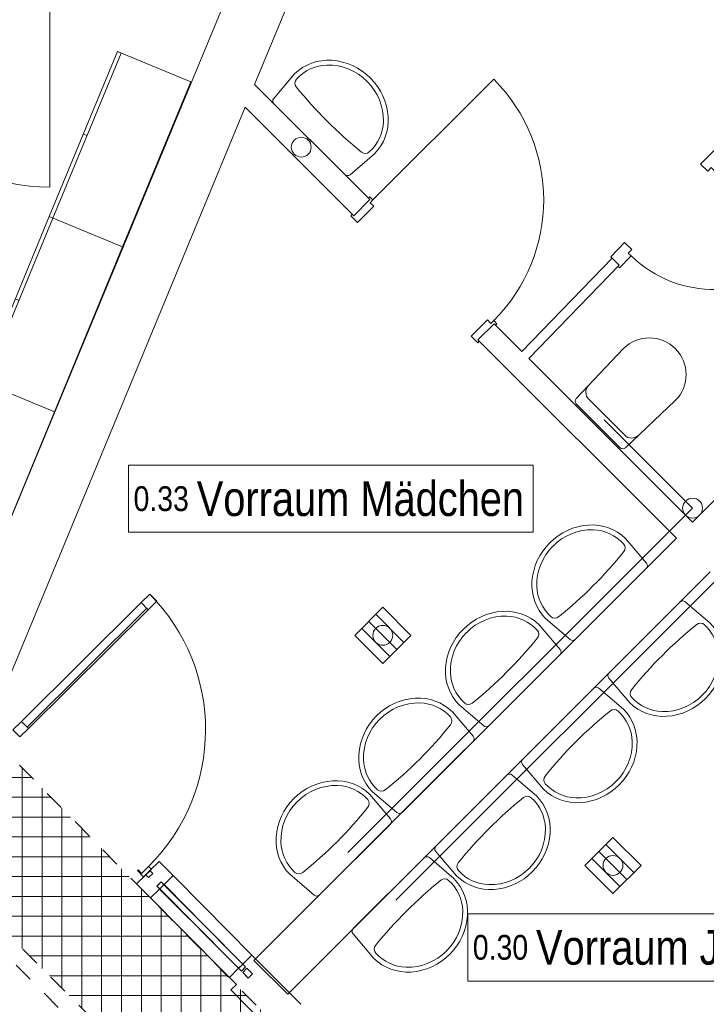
# Model space of a CAD drawing. Header units: metres. Extents: x -79 to 740, y -195 to 69.
# Tile 154 of 200: x 32.1 to 35.56, y 34.97 to 39.94. Entities that reach past the tile are written whole.
import ezdxf

# ---------------------------------------------------------------- set-up
doc = ezdxf.new("R2010")
doc.units = ezdxf.units.M
doc.header["$MEASUREMENT"] = 0
doc.linetypes.add('Strichlinie_ eng', pattern=[0.115, 0.075, -0.04])
doc.linetypes.add('Wipeout_Contour', pattern=[1, 0, -1])
for name, color, linetype in [('00 Linien_Kreise_Splines', 7, 'Continuous'), ('00 Schraffuren', 7, 'Continuous'), ('10 Fassade', 7, 'Continuous'), ('10 Wand außen', 7, 'Continuous'), ('10 Wand innen', 7, 'Continuous'), ('30 Dach', 7, 'Continuous'), ('50 Möblierung', 7, 'Continuous'), ('50 Sanitäreinrichtung', 7, 'Continuous'), ('70 Entwässerung_Schmutzwasser', 7, 'Continuous'), ('80 Raum 50stel', 7, 'Continuous'), ('Neubau_10 Wand innen GK', 7, 'Continuous'), ('Neubau_50 Möblierung', 7, 'Continuous')]:
    doc.layers.add(name, color=color, linetype=linetype)
doc.styles.add('ERSTELLTER_STIL_2', font='ARIALN.TTF')

# ---------------------------------------------------------------- blocks, each defined once
blk = doc.blocks.new('Blockrahmentür 1-Fl 27_11')
at = {"layer": '10 Wand außen', "color": 7, "linetype": 'Continuous', "lineweight": 13}
for p, q in [((0.43, -0.01), (0.43, 0.85)), ((-0.43, -0.01), (-0.4525, -0.01)), ((-0.4525, -0.01), (-0.4525, -0.02)), ((-0.4525, -0.02), (-0.4425, -0.02)), ((-0.4425, -0.02), (-0.4425, -0.135)), ((-0.43, -0.03), (-0.43, -0.01)), ((-0.405, -0.03), (-0.43, -0.03)), ((-0.405, -0.145), (-0.405, -0.03)), ((0.405, -0.145), (0.405, -0.03)), ((0.405, -0.03), (0.43, -0.03)), ((0.43, -0.03), (0.43, -0.01)), ((0.43, -0.01), (0.4525, -0.01)), ((0.4525, -0.02), (0.4425, -0.02)), ((0.4425, -0.02), (0.4425, -0.135)), ((0.4525, -0.01), (0.4525, -0.02)), ((-0.4425, -0.135), (-0.4525, -0.135)), ((-0.4525, -0.135), (-0.4525, -0.145)), ((-0.4525, -0.145), (-0.405, -0.145)), ((0.4525, -0.145), (0.405, -0.145)), ((0.4425, -0.135), (0.4525, -0.135)), ((0.4525, -0.135), (0.4525, -0.145))]:
    blk.add_line(p, q, dxfattribs=at)
at = {"layer": '10 Wand außen', "color": 7, "linetype": 'Continuous', "lineweight": 9}
for p, q in [((-0.4425, -0.135), (-0.4425, -0.02)), ((-0.4425, -0.135), (-0.4425, -0.02)), ((0.4425, -0.135), (0.4425, -0.02)), ((0.4425, -0.135), (0.4425, -0.02))]:
    blk.add_line(p, q, dxfattribs=at)
blk.add_arc((0.43, -0.01), 0.86, 90, 180, dxfattribs=at)
blk = doc.blocks.new('Blockrahmentür 1-Fl 27_24')
at = {"layer": '10 Wand innen', "color": 7, "linetype": 'Continuous', "lineweight": 13}
for p, q in [((0.3, 0.01), (0.3, 0.61)), ((-0.3, 0.01), (-0.385, 0.01)), ((-0.385, 0.01), (-0.385, 0)), ((-0.385, 0), (-0.375, 0)), ((-0.375, 0), (-0.375, -0.06)), ((-0.3, -0.01), (-0.3, 0.01)), ((0.3, -0.01), (0.3, 0.01)), ((0.3, 0.01), (0.385, 0.01)), ((0.385, 0), (0.375, 0)), ((0.375, 0), (0.375, -0.06)), ((0.385, 0.01), (0.385, 0)), ((-0.275, -0.01), (-0.3, -0.01)), ((-0.275, -0.06), (-0.275, -0.01)), ((0.275, -0.06), (0.275, -0.01)), ((0.275, -0.01), (0.3, -0.01)), ((-0.375, -0.06), (-0.275, -0.06)), ((0.375, -0.06), (0.275, -0.06))]:
    blk.add_line(p, q, dxfattribs=at)
at = {"layer": '10 Wand innen', "color": 7, "linetype": 'Continuous', "lineweight": 9}
for p, q in [((-0.375, 0), (-0.375, -0.05)), ((-0.375, 0), (-0.375, -0.05)), ((0.375, 0), (0.375, -0.05)), ((0.375, 0), (0.375, -0.05))]:
    blk.add_line(p, q, dxfattribs=at)
blk.add_arc((0.3, 0.01), 0.6, 90, 180, dxfattribs=at)
blk = doc.blocks.new('Blockrahmentür 1-Fl 27_25')
at = {"layer": 'Neubau_10 Wand innen GK', "color": 7, "linetype": 'Continuous', "lineweight": 13}
for p, q in [((0.4925, 0.01), (0.4925, 0.995)), ((-0.4925, 0.01), (-0.515, 0.01)), ((-0.515, 0.01), (-0.515, 0)), ((-0.505, 0), (-0.505, -0.0125)), ((-0.505, 0), (-0.505, -0.0125)), ((-0.4925, -0.01), (-0.4925, 0.01)), ((0.4925, -0.01), (0.4925, 0.01)), ((0.4925, 0.01), (0.515, 0.01)), ((0.505, 0), (0.505, -0.0125)), ((0.505, 0), (0.505, -0.0125)), ((0.515, 0.01), (0.515, 0)), ((-0.515, 0), (-0.505, 0)), ((-0.505, 0), (-0.505, -0.125)), ((-0.505, -0.0125), (-0.505, -0.025)), ((-0.505, -0.0125), (-0.505, -0.025)), ((-0.505, -0.025), (-0.505, -0.1)), ((-0.505, -0.025), (-0.505, -0.1)), ((-0.4675, -0.01), (-0.4925, -0.01)), ((-0.4675, -0.135), (-0.4675, -0.01)), ((0.4675, -0.135), (0.4675, -0.01)), ((0.4675, -0.01), (0.4925, -0.01)), ((0.515, 0), (0.505, 0)), ((0.505, 0), (0.505, -0.125)), ((0.505, -0.0125), (0.505, -0.025)), ((0.505, -0.0125), (0.505, -0.025)), ((0.505, -0.025), (0.505, -0.1)), ((0.505, -0.025), (0.505, -0.1)), ((-0.505, -0.125), (-0.515, -0.125)), ((-0.515, -0.125), (-0.515, -0.135)), ((-0.515, -0.135), (-0.4675, -0.135)), ((-0.505, -0.1), (-0.505, -0.1125)), ((-0.505, -0.1), (-0.505, -0.1125)), ((-0.505, -0.1125), (-0.505, -0.125)), ((-0.505, -0.1125), (-0.505, -0.125)), ((0.515, -0.135), (0.4675, -0.135)), ((0.505, -0.1), (0.505, -0.1125)), ((0.505, -0.1), (0.505, -0.1125)), ((0.505, -0.1125), (0.505, -0.125)), ((0.505, -0.1125), (0.505, -0.125)), ((0.505, -0.125), (0.515, -0.125)), ((0.515, -0.125), (0.515, -0.135))]:
    blk.add_line(p, q, dxfattribs=at)
at = {"layer": 'Neubau_10 Wand innen GK', "color": 7, "linetype": 'Continuous', "lineweight": 9}
blk.add_arc((0.4925, 0.01), 0.985, 90, 180, dxfattribs=at)
blk = doc.blocks.new('Wand WC 27')
at = {"layer": '50 Sanitäreinrichtung', "color": 7, "linetype": 'Continuous', "lineweight": 9}
blk.add_line((-0.1281, -0.0612), (0.1281, -0.0612), dxfattribs=at)
at = {"layer": '50 Sanitäreinrichtung', "color": 7, "linetype": 'Continuous', "lineweight": 9, "flags": 128}
blk.add_lwpolyline([(0.185, -0.365), (0.1757, -0.0196, 0.406228), (0.1559, 0), (-0.1559, 0, 0.406228), (-0.1757, -0.0196), (-0.185, -0.365, 1)], format="xyb", close=True, dxfattribs=at)
at = {"layer": '50 Sanitäreinrichtung', "color": 7, "linetype": 'Continuous', "lineweight": 9}
for centre, start, end in [((-0.1281, -0.1112), 89.9987, 178.4527), ((0.1281, -0.1112), 1.5473, 90.0013)]:
    blk.add_arc(centre, 0.05, start, end, dxfattribs=at)
blk = doc.blocks.new('Waschbecken 03 27')
at = {"layer": '50 Sanitäreinrichtung', "color": 7, "linetype": 'Continuous', "lineweight": 9, "flags": 128}
blk.add_lwpolyline([(0, -0.255, 0.184528), (0.2015, -0.1803, 0.213377), (0.285, 0), (0.2722, 0.1616, 0.391259), (0.2523, 0.18), (-0.2523, 0.18, 0.391259), (-0.2722, 0.1616), (-0.285, 0, 0.213377), (-0.2015, -0.1803, 0.184528)], format="xyb", close=True, dxfattribs=at)
at = {"layer": '50 Sanitäreinrichtung', "color": 7, "linetype": 'Continuous', "lineweight": 9}
for centre, radius, start, end in [((0, -2.1161), 2.1688, 83.8427, 96.1573), ((-0.0445, 0.0008), 0.2151, 177.0495, 223.1994), ((-0.2294, 0.0103), 0.03, 96.1573, 177.0495), ((0.0445, 0.0008), 0.2152, 316.7476, 2.949), ((0.2294, 0.0103), 0.03, 2.949, 83.8427), ((-0.0039, 0.0399), 0.2715, 223.358, 270.7202), ((0.0039, 0.04), 0.2716, 269.1909, 316.5918)]:
    blk.add_arc(centre, radius, start, end, dxfattribs=at)
blk = doc.blocks.new('Garderobe 01 27[22]_1', base_point=(32.5912, 39.7778))
at = {"layer": 'Neubau_50 Möblierung', "color": 8, "linetype": 'Continuous', "lineweight": 18}
for p, q in [((32.6096, 39.7702), (32.2656, 38.9386)), ((32.5912, 39.7778), (32.6096, 39.7702)), ((32.4191, 39.362), (32.4376, 39.3544))]:
    blk.add_line(p, q, dxfattribs=at)
at = {"layer": 'Neubau_50 Möblierung', "color": 8, "linetype": 'Continuous', "lineweight": 18, "flags": 128}
blk.add_lwpolyline([(32.5912, 39.7778), (32.2471, 38.9462), (32.6167, 38.7933), (32.9608, 39.6249)], close=True, dxfattribs=at)
blk = doc.blocks.new('Garderobe 01 27[25]_1', base_point=(31.903, 38.1146))
at = {"layer": 'Neubau_50 Möblierung', "color": 8, "linetype": 'Continuous', "lineweight": 18}
for p, q in [((31.9215, 38.1069), (31.5775, 37.2753)), ((31.903, 38.1146), (31.9215, 38.1069)), ((31.731, 37.6987), (31.7495, 37.6911))]:
    blk.add_line(p, q, dxfattribs=at)
at = {"layer": 'Neubau_50 Möblierung', "color": 8, "linetype": 'Continuous', "lineweight": 18, "flags": 128}
blk.add_lwpolyline([(31.903, 38.1146), (31.559, 37.2829), (31.9286, 37.13), (32.2727, 37.9616)], close=True, dxfattribs=at)
blk = doc.blocks.new('Garderobe 01 27[26]_1', base_point=(32.2471, 38.9462))
at = {"layer": 'Neubau_50 Möblierung', "color": 8, "linetype": 'Continuous', "lineweight": 18}
for p, q in [((32.2656, 38.9386), (31.9215, 38.1069)), ((32.2471, 38.9462), (32.2656, 38.9386)), ((32.0751, 38.5304), (32.0936, 38.5227))]:
    blk.add_line(p, q, dxfattribs=at)
at = {"layer": 'Neubau_50 Möblierung', "color": 8, "linetype": 'Continuous', "lineweight": 18, "flags": 128}
blk.add_lwpolyline([(32.2471, 38.9462), (31.903, 38.1146), (32.2727, 37.9616), (32.6167, 38.7933)], close=True, dxfattribs=at)
blk = doc.blocks.new('Bodenablauf 27[46]_1', base_point=(33.9273, 36.8346))
at = {"layer": '50 Möblierung', "color": 8, "linetype": 'Continuous', "lineweight": 18}
for p, q in [((33.7859, 36.8346), (33.9273, 36.976)), ((34.0334, 36.7992), (33.8919, 36.9407)), ((33.9273, 36.976), (34.0687, 36.8346)), ((33.8566, 36.9053), (33.998, 36.7639)), ((33.9273, 36.6932), (33.7859, 36.8346)), ((33.9627, 36.7285), (33.8212, 36.8699)), ((34.0687, 36.8346), (33.9273, 36.6932))]:
    blk.add_line(p, q, dxfattribs=at)
blk = doc.blocks.new('Bodenablauf 27[47]_1', base_point=(35.087, 35.6749))
at = {"layer": '50 Möblierung', "color": 8, "linetype": 'Continuous', "lineweight": 18}
for p, q in [((34.9455, 35.6749), (35.087, 35.8164)), ((35.087, 35.8164), (35.2284, 35.6749)), ((35.0162, 35.7456), (35.1577, 35.6042)), ((35.193, 35.6396), (35.0516, 35.781)), ((35.1223, 35.5689), (34.9809, 35.7103)), ((35.087, 35.5335), (34.9455, 35.6749)), ((35.2284, 35.6749), (35.087, 35.5335))]:
    blk.add_line(p, q, dxfattribs=at)

msp = doc.modelspace()

# ---------------------------------------------------------------- hatches: boundary and pattern name
at = {"layer": '00 Schraffuren', "linetype": 'Continuous', "lineweight": 18, "true_color": 0x1f1f1f}
h = msp.add_hatch(dxfattribs=at)
h.set_pattern_fill('Gitter_20x20_1_0001', color=250, style=0, pattern_type=2)
h.set_pattern_definition([(0, (30.11073, 35.81871), (0, 0.1), []), (90, (30.11073, 35.81871), (-0.1, 0), [])])
h.paths.add_polyline_path([(26.7307, 35.8187), (31.5478, 35.8187), (33.3156, 34.0509), (33.7584, 34.4937), (31.8157, 36.4655), (26.4631, 36.4655)])

# ---------------------------------------------------------------- linework, layer by layer
at = {"layer": '10 Fassade', "color": 7, "linetype": 'Continuous', "lineweight": 13}
for p, q in [((33.3032, 35.1877), (33.5144, 34.9747)), ((33.3032, 35.1877), (33.5144, 34.9747)), ((33.1896, 35.075), (33.1612, 35.0469)), ((33.1896, 35.075), (33.1612, 35.0469)), ((33.1612, 35.0469), (33.3724, 34.8339)), ((33.1612, 35.0469), (33.3724, 34.8339))]:
    msp.add_line(p, q, dxfattribs=at)
at = {"layer": '10 Wand außen', "color": 7, "linetype": 'Continuous', "lineweight": 9}
for p, q in [((33.7807, 38.9502), (33.862, 39.0315)), ((34.4065, 38.3244), (34.4878, 38.4057))]:
    msp.add_line(p, q, dxfattribs=at)
at = {"layer": '10 Wand außen', "color": 7, "linetype": 'Continuous', "lineweight": 9, "flags": 128}
for points in [[(34.7698, 43.9893), (31.7066, 36.5941)], [(33.2814, 39.6121), (34.3233, 42.1273)], [(33.862, 39.0315), (33.2814, 39.6121)], [(31.9838, 36.4793), (33.2338, 39.4971)], [(33.2338, 39.4971), (33.7807, 38.9502)], [(36.5464, 38.4637), (35.4881, 37.4054)], [(34.6271, 38.2664), (34.4878, 38.4057)], [(34.4065, 38.3244), (35.4068, 37.3241)], [(35.4881, 37.4054), (34.6625, 38.2311)], [(35.4068, 37.3241), (33.2784, 35.1957)], [(33.4481, 35.026), (35.5765, 37.1544)], [(33.4481, 35.026), (33.2784, 35.1957)]]:
    msp.add_lwpolyline(points, dxfattribs=at)
at = {"layer": '10 Wand innen', "color": 7, "linetype": 'Continuous', "lineweight": 9}
msp.add_line((35.1191, 38.7013), (35.0832, 38.7361), dxfattribs=at)
at = {"layer": '10 Wand innen', "color": 7, "linetype": 'Continuous', "lineweight": 9, "flags": 128}
for points in [[(35.0832, 38.7361), (34.6271, 38.2664)], [(34.6625, 38.2311), (35.1191, 38.7013)]]:
    msp.add_lwpolyline(points, dxfattribs=at)
at = {"layer": '70 Entwässerung_Schmutzwasser', "color": 7, "linetype": 'Continuous', "lineweight": 9}
for p, q in [((35.4881, 37.4761), (35.0428, 37.9215)), ((35.4881, 37.4761), (33.7518, 35.7398)), ((35.7285, 37.2357), (33.9922, 35.4994))]:
    msp.add_line(p, q, dxfattribs=at)
for centre in [(33.5165, 39.2957), (35.4881, 37.4761), (33.9273, 36.8346), (35.087, 35.6749)]:
    msp.add_circle(centre, 0.05, dxfattribs=at)
at = {"layer": '80 Raum 50stel', "color": 8, "linetype": 'Continuous', "lineweight": 18, "flags": 128}
for points in [[(32.6465, 37.3552), (34.6849, 37.3552), (34.6849, 37.6934), (32.6465, 37.6934), (32.6465, 37.3552)], [(34.3559, 35.092), (36.1016, 35.092), (36.1016, 35.4302), (34.3559, 35.4302), (34.3559, 35.092)]]:
    msp.add_lwpolyline(points, close=True, dxfattribs=at)

# ---------------------------------------------------------------- block references
at = {"layer": '10 Wand außen', "color": 7, "linetype": 'Continuous', "lineweight": 13, "xscale": -1, "rotation": 314.9999999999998}
msp.add_blockref('Blockrahmentür 1-Fl 27_11', (34.1891, 38.7327), dxfattribs=at)
at = {"layer": '10 Wand innen', "color": 7, "linetype": 'Continuous', "lineweight": 13, "xscale": -1, "rotation": 225.8417291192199}
msp.add_blockref('Blockrahmentür 1-Fl 27_24', (35.3803, 38.9703), dxfattribs=at)
at = {"layer": '50 Möblierung', "color": 8, "linetype": 'Continuous', "lineweight": 18}
for name, p in [('Bodenablauf 27[46]_1', (33.9273, 36.8346)), ('Bodenablauf 27[47]_1', (35.087, 35.6749))]:
    msp.add_blockref(name, p, dxfattribs=at)
at = {"layer": '50 Sanitäreinrichtung', "color": 7, "linetype": 'Continuous', "lineweight": 13}
for p, rotation in [((33.6844, 39.4637), 134.9999999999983), ((35.3732, 36.6966), 44.99999999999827), ((34.938, 36.2614), 44.99999999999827), ((34.5005, 35.8238), 44.99999999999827), ((34.0841, 35.4075), 44.99999999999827)]:
    msp.add_blockref('Waschbecken 03 27', p, dxfattribs=dict(at, rotation=rotation))
at = {"layer": '50 Sanitäreinrichtung', "color": 7, "linetype": 'Continuous', "lineweight": 13, "xscale": -1}
for name, p, rotation in [('Wand WC 27', (35.0123, 37.8911), 134.9999999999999), ('Waschbecken 03 27', (34.949, 37.1209), 225.0000000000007), ('Waschbecken 03 27', (34.5138, 36.6857), 225.0000000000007), ('Waschbecken 03 27', (34.0762, 36.2481), 225.0000000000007), ('Waschbecken 03 27', (33.6598, 35.8317), 225.0000000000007)]:
    msp.add_blockref(name, p, dxfattribs=dict(at, rotation=rotation))
at = {"layer": 'Neubau_10 Wand innen GK', "color": 7, "linetype": 'Continuous', "lineweight": 13, "xscale": -1, "rotation": 180}
msp.add_blockref('Blockrahmentür 1-Fl 27_25', (31.7564, 40.0897), dxfattribs=at)
at = {"layer": 'Neubau_50 Möblierung', "color": 8, "linetype": 'Continuous', "lineweight": 18}
for name, p in [('Garderobe 01 27[22]_1', (32.5912, 39.7778)), ('Garderobe 01 27[26]_1', (32.2471, 38.9462)), ('Garderobe 01 27[25]_1', (31.903, 38.1146))]:
    msp.add_blockref(name, p, dxfattribs=at)

# ---------------------------------------------------------------- texts
at = {"layer": '80 Raum 50stel', "color": 7, "linetype": 'Continuous', "lineweight": 9, "char_height": 0.125, "attachment_point": 7, "style": 'ERSTELLTER_STIL_2'}
for s, insert in [('\\A1;{\\pql;\\fArial Narrow|b0|i0|c0|p0;\\W1.000000;0.\\fArial Narrow|b0|i0|c0|p0;\\W1.000000;33\\fArial Narrow|b0|i0|c0|p0;\\W1.000000; \\fArial Narrow|b0|i0|c0|p0;\\H1.400000x;\\W1.000000;Vorraum Mädchen}', (32.6715, 37.4339)), ('\\A1;{\\pql;\\fArial Narrow|b0|i0|c0|p0;\\W1.000000;0.\\fArial Narrow|b0|i0|c0|p0;\\W1.000000;30\\fArial Narrow|b0|i0|c0|p0;\\W1.000000; \\fArial Narrow|b0|i0|c0|p0;\\H1.400000x;\\W1.000000;Vorraum Jungs}', (34.3809, 35.1216))]:
    msp.add_mtext(s, dxfattribs=dict(at, insert=insert))

# ---------------------------------------------------------------- next in the draw order: wipeouts: each hides what was drawn before it
at = {"color": 254, "linetype": 'Wipeout_Contour', "lineweight": 0, "ltscale": 195.856302}
msp.add_wipeout([(32.142, 36.3654), (32.7456, 36.9642), (32.7104, 36.9997), (32.1067, 36.4009)], dxfattribs=at).dxf.layer = '10 Fassade'
at = {"color": 254, "linetype": 'Wipeout_Contour', "lineweight": 0, "ltscale": 193.591342}
msp.add_wipeout([(32.7331, 35.6274), (32.7472, 35.6132), (32.7685, 35.6344), (32.7544, 35.6486)], dxfattribs=at).dxf.layer = '10 Fassade'
at = {"color": 254, "linetype": 'Wipeout_Contour', "lineweight": 0, "ltscale": 193.695375}
msp.add_wipeout([(32.9763, 35.4249), (33.2218, 35.1774), (33.268, 35.2232), (33.0224, 35.4707)], dxfattribs=at).dxf.layer = '10 Fassade'

# ---------------------------------------------------------------- next in the draw order: linework, layer by layer
at = {"layer": '10 Fassade', "color": 7, "linetype": 'Continuous', "lineweight": 13}
for p, q in [((32.1067, 36.4009), (32.7104, 36.9997)), ((32.1349, 36.3725), (32.7386, 36.9713)), ((32.142, 36.3654), (32.7456, 36.9642)), ((32.8006, 35.6944), (32.7544, 35.6486)), ((32.7544, 35.6486), (32.7685, 35.6344)), ((32.7331, 35.6274), (32.687, 35.5817)), ((32.7331, 35.6274), (32.7472, 35.6132)), ((32.7685, 35.6344), (32.7472, 35.6132)), ((33.268, 35.2232), (33.3032, 35.1877))]:
    msp.add_line(p, q, dxfattribs=at)
at = {"layer": '10 Fassade', "color": 7, "linetype": 'Continuous', "lineweight": 13, "flags": 128}
for points in [[(32.7456, 36.9642), (32.7882, 37.0065), (32.753, 37.042), (32.7104, 36.9997)], [(32.142, 36.3654), (32.7456, 36.9642), (32.7104, 36.9997), (32.1067, 36.4009)], [(32.0994, 36.3232), (32.142, 36.3654), (32.1067, 36.4009), (32.0641, 36.3587)], [(32.7225, 35.6169), (32.6908, 35.6488), (32.6944, 35.6524), (32.712, 35.6346), (32.7475, 35.6698), (32.7615, 35.6556)]]:
    msp.add_lwpolyline(points, close=True, dxfattribs=at)
msp.add_lwpolyline([(32.7331, 35.6274), (32.7544, 35.6486)], dxfattribs=at)
at = {"layer": '10 Fassade', "color": 7, "linetype": 'Continuous', "lineweight": 9}
msp.add_arc((32.0641, 36.3587), 0.9703, 314.7687, 44.7687, dxfattribs=at)

# ---------------------------------------------------------------- next in the draw order: wipeouts: each hides what was drawn before it
at = {"color": 254, "linetype": 'Wipeout_Contour', "lineweight": 0, "ltscale": 193.505915}
msp.add_wipeout([(32.9763, 35.4249), (32.955, 35.4038), (33.2005, 35.1563), (33.2218, 35.1774)], dxfattribs=at).dxf.layer = '10 Fassade'

# ---------------------------------------------------------------- next in the draw order: wipeouts: each hides what was drawn before it
at = {"color": 254, "linetype": 'Wipeout_Contour', "lineweight": 0, "ltscale": 195.856302}
msp.add_wipeout([(32.142, 36.3654), (32.7456, 36.9642), (32.7104, 36.9997), (32.1067, 36.4009)], dxfattribs=at).dxf.layer = '10 Fassade'
at = {"color": 254, "linetype": 'Wipeout_Contour', "lineweight": 0, "ltscale": 193.315625}
msp.add_wipeout([(33.2005, 35.1563), (32.955, 35.4038), (32.9088, 35.358), (33.1544, 35.1105)], dxfattribs=at).dxf.layer = '10 Fassade'

# ---------------------------------------------------------------- next in the draw order: linework, layer by layer
at = {"layer": '10 Fassade', "color": 7, "linetype": 'Continuous', "lineweight": 13}
for p, q in [((32.1067, 36.4009), (32.7104, 36.9997)), ((32.1349, 36.3725), (32.7386, 36.9713)), ((32.142, 36.3654), (32.7456, 36.9642)), ((33.1544, 35.1105), (33.1896, 35.075))]:
    msp.add_line(p, q, dxfattribs=at)
at = {"layer": '10 Fassade', "color": 7, "linetype": 'Continuous', "lineweight": 13, "flags": 128}
for points in [[(32.7456, 36.9642), (32.7882, 37.0065), (32.753, 37.042), (32.7104, 36.9997)], [(32.142, 36.3654), (32.7456, 36.9642), (32.7104, 36.9997), (32.1067, 36.4009)], [(32.0994, 36.3232), (32.142, 36.3654), (32.1067, 36.4009), (32.0641, 36.3587)]]:
    msp.add_lwpolyline(points, close=True, dxfattribs=at)

# ---------------------------------------------------------------- next in the draw order: wipeouts: each hides what was drawn before it
at = {"color": 254, "linetype": 'Wipeout_Contour', "lineweight": 0, "ltscale": 193.739416}
msp.add_wipeout([(32.8249, 35.5776), (32.9763, 35.4249), (33.0224, 35.4707), (32.871, 35.6234)], dxfattribs=at).dxf.layer = '10 Fassade'
at = {"color": 254, "linetype": 'Wipeout_Contour', "lineweight": 0, "ltscale": 193.47821}
msp.add_wipeout([(33.2429, 35.1561), (33.2216, 35.135), (33.2498, 35.1066), (33.2711, 35.1277)], dxfattribs=at).dxf.layer = '10 Fassade'

# ---------------------------------------------------------------- next in the draw order: linework, layer by layer
at = {"layer": '10 Fassade', "color": 7, "linetype": 'Continuous', "lineweight": 13}
msp.add_line((32.8006, 35.6944), (32.871, 35.6234), dxfattribs=at)

# ---------------------------------------------------------------- next in the draw order: wipeouts: each hides what was drawn before it
at = {"color": 254, "linetype": 'Wipeout_Contour', "lineweight": 0, "ltscale": 193.549474}
msp.add_wipeout([(32.8249, 35.5776), (32.8036, 35.5565), (32.955, 35.4038), (32.9763, 35.4249)], dxfattribs=at).dxf.layer = '10 Fassade'
at = {"color": 254, "linetype": 'Wipeout_Contour', "lineweight": 0, "ltscale": 193.497844}
msp.add_wipeout([(33.2048, 35.1605), (33.2188, 35.1463), (33.2359, 35.1632), (33.2218, 35.1774)], dxfattribs=at).dxf.layer = '10 Fassade'

# ---------------------------------------------------------------- next in the draw order: linework, layer by layer
at = {"layer": '10 Fassade', "color": 7, "linetype": 'Continuous', "lineweight": 13}
for p, q in [((33.2711, 35.1277), (33.2498, 35.1066)), ((33.257, 35.1419), (33.2711, 35.1277))]:
    msp.add_line(p, q, dxfattribs=at)

# ---------------------------------------------------------------- next in the draw order: wipeouts: each hides what was drawn before it
at = {"color": 254, "linetype": 'Wipeout_Contour', "lineweight": 0, "ltscale": 193.359752}
msp.add_wipeout([(32.955, 35.4038), (32.8036, 35.5565), (32.7574, 35.5107), (32.9088, 35.358)], dxfattribs=at).dxf.layer = '10 Fassade'
at = {"color": 254, "linetype": 'Wipeout_Contour', "lineweight": 0, "ltscale": 193.433019}
msp.add_wipeout([(33.2005, 35.1563), (33.2146, 35.1421), (33.2188, 35.1463), (33.2048, 35.1605)], dxfattribs=at).dxf.layer = '10 Fassade'

# ---------------------------------------------------------------- next in the draw order: linework, layer by layer
at = {"layer": '10 Fassade', "color": 7, "linetype": 'Continuous', "lineweight": 13}
for p, q in [((32.687, 35.5817), (32.7574, 35.5107)), ((33.268, 35.2232), (33.2218, 35.1774)), ((33.2005, 35.1563), (33.1544, 35.1105)), ((33.2005, 35.1563), (33.2146, 35.1421)), ((33.2359, 35.1632), (33.2146, 35.1421)), ((33.2429, 35.1561), (33.2216, 35.135)), ((33.2218, 35.1774), (33.2359, 35.1632)), ((33.2429, 35.1561), (33.257, 35.1419)), ((33.2216, 35.135), (33.2357, 35.1208)), ((33.2357, 35.1208), (33.2498, 35.1066))]:
    msp.add_line(p, q, dxfattribs=at)
at = {"layer": '10 Fassade', "color": 7, "linetype": 'Continuous', "lineweight": 13, "flags": 128}
for points in [[(32.871, 35.6234), (33.0224, 35.4707), (33.268, 35.2232)], [(32.7574, 35.5107), (32.9088, 35.358), (33.1544, 35.1105)], [(33.2218, 35.1774), (33.2005, 35.1563)]]:
    msp.add_lwpolyline(points, dxfattribs=at)
msp.add_lwpolyline([(33.2498, 35.1066), (33.2711, 35.1277), (33.2429, 35.1561), (33.2216, 35.135)], close=True, dxfattribs=at)

# ---------------------------------------------------------------- next in the draw order: wipeouts: each hides what was drawn before it
at = {"color": 254, "linetype": 'Wipeout_Contour', "lineweight": 0, "ltscale": 193.587582}
msp.add_wipeout([(32.8108, 35.5918), (32.7937, 35.5749), (32.8078, 35.5607), (32.8249, 35.5776)], dxfattribs=at).dxf.layer = '10 Fassade'

# ---------------------------------------------------------------- next in the draw order: wipeouts: each hides what was drawn before it
at = {"color": 254, "linetype": 'Wipeout_Contour', "lineweight": 0, "ltscale": 193.522797}
msp.add_wipeout([(32.7937, 35.5749), (32.7895, 35.5707), (32.8036, 35.5565), (32.8078, 35.5607)], dxfattribs=at).dxf.layer = '10 Fassade'

# ---------------------------------------------------------------- next in the draw order: linework, layer by layer
at = {"layer": '10 Fassade', "color": 7, "linetype": 'Continuous', "lineweight": 13}
for p, q in [((32.8108, 35.5918), (32.7895, 35.5707)), ((32.8108, 35.5918), (32.8249, 35.5776)), ((32.871, 35.6234), (32.8249, 35.5776)), ((32.8036, 35.5565), (32.7574, 35.5107)), ((32.7895, 35.5707), (32.8036, 35.5565))]:
    msp.add_line(p, q, dxfattribs=at)
at = {"layer": '10 Fassade', "color": 7, "linetype": 'Continuous', "lineweight": 13, "flags": 128}
msp.add_lwpolyline([(33.2146, 35.1421), (33.2359, 35.1632), (32.8108, 35.5918), (32.7895, 35.5707)], close=True, dxfattribs=at)
for points in [[(32.8036, 35.5565), (32.8249, 35.5776)], [(33.2005, 35.1563), (32.955, 35.4038), (32.8036, 35.5565)], [(33.2218, 35.1774), (32.9763, 35.4249), (32.8249, 35.5776)]]:
    msp.add_lwpolyline(points, dxfattribs=at)

# ---------------------------------------------------------------- next in the draw order: wipeouts: each hides what was drawn before it
at = {"color": 254, "linetype": 'Wipeout_Contour', "lineweight": 0, "ltscale": 193.591342}
msp.add_wipeout([(32.7331, 35.6274), (32.7472, 35.6132), (32.7685, 35.6344), (32.7544, 35.6486)], dxfattribs=at).dxf.layer = '10 Fassade'
at = {"color": 254, "linetype": 'Wipeout_Contour', "lineweight": 0, "ltscale": 193.695375}
msp.add_wipeout([(33.0224, 35.4707), (32.9763, 35.4249), (33.2218, 35.1774), (33.268, 35.2232)], dxfattribs=at).dxf.layer = '10 Fassade'

# ---------------------------------------------------------------- next in the draw order: linework, layer by layer
at = {"layer": '10 Fassade', "color": 7, "linetype": 'Continuous', "lineweight": 13}
for p, q in [((32.8006, 35.6944), (32.7544, 35.6486)), ((32.7544, 35.6486), (32.7685, 35.6344)), ((32.7331, 35.6274), (32.687, 35.5817)), ((32.7331, 35.6274), (32.7472, 35.6132)), ((32.7685, 35.6344), (32.7472, 35.6132)), ((33.268, 35.2232), (33.3032, 35.1877))]:
    msp.add_line(p, q, dxfattribs=at)
at = {"layer": '10 Fassade', "color": 7, "linetype": 'Continuous', "lineweight": 13, "flags": 128}
msp.add_lwpolyline([(32.7225, 35.6169), (32.6908, 35.6488), (32.6944, 35.6524), (32.712, 35.6346), (32.7475, 35.6698), (32.7615, 35.6556)], close=True, dxfattribs=at)
msp.add_lwpolyline([(32.7331, 35.6274), (32.7544, 35.6486)], dxfattribs=at)
at = {"layer": '10 Fassade', "color": 7, "linetype": 'Continuous', "lineweight": 9}
msp.add_arc((32.0641, 36.3587), 0.9703, 314.7687, 44.7687, dxfattribs=at)

# ---------------------------------------------------------------- next in the draw order: wipeouts: each hides what was drawn before it
at = {"color": 254, "linetype": 'Wipeout_Contour', "lineweight": 0, "ltscale": 193.505915}
msp.add_wipeout([(32.955, 35.4038), (33.2005, 35.1563), (33.2218, 35.1774), (32.9763, 35.4249)], dxfattribs=at).dxf.layer = '10 Fassade'

# ---------------------------------------------------------------- next in the draw order: wipeouts: each hides what was drawn before it
at = {"color": 254, "linetype": 'Wipeout_Contour', "lineweight": 0, "ltscale": 193.315625}
msp.add_wipeout([(32.955, 35.4038), (32.9088, 35.358), (33.1544, 35.1105), (33.2005, 35.1563)], dxfattribs=at).dxf.layer = '10 Fassade'

# ---------------------------------------------------------------- next in the draw order: linework, layer by layer
at = {"layer": '10 Fassade', "color": 7, "linetype": 'Continuous', "lineweight": 13}
msp.add_line((33.1544, 35.1105), (33.1896, 35.075), dxfattribs=at)

# ---------------------------------------------------------------- next in the draw order: wipeouts: each hides what was drawn before it
at = {"color": 254, "linetype": 'Wipeout_Contour', "lineweight": 0, "ltscale": 193.739416}
msp.add_wipeout([(32.8249, 35.5776), (32.9763, 35.4249), (33.0224, 35.4707), (32.871, 35.6234)], dxfattribs=at).dxf.layer = '10 Fassade'
at = {"color": 254, "linetype": 'Wipeout_Contour', "lineweight": 0, "ltscale": 193.47821}
msp.add_wipeout([(33.2429, 35.1561), (33.2216, 35.135), (33.2498, 35.1066), (33.2711, 35.1277)], dxfattribs=at).dxf.layer = '10 Fassade'

# ---------------------------------------------------------------- next in the draw order: linework, layer by layer
at = {"layer": '10 Fassade', "color": 7, "linetype": 'Continuous', "lineweight": 13}
msp.add_line((32.8006, 35.6944), (32.871, 35.6234), dxfattribs=at)

# ---------------------------------------------------------------- next in the draw order: wipeouts: each hides what was drawn before it
at = {"color": 254, "linetype": 'Wipeout_Contour', "lineweight": 0, "ltscale": 193.549474}
msp.add_wipeout([(32.8249, 35.5776), (32.8036, 35.5565), (32.955, 35.4038), (32.9763, 35.4249)], dxfattribs=at).dxf.layer = '10 Fassade'
at = {"color": 254, "linetype": 'Wipeout_Contour', "lineweight": 0, "ltscale": 193.497845}
msp.add_wipeout([(33.2048, 35.1605), (33.2188, 35.1463), (33.2359, 35.1632), (33.2218, 35.1774)], dxfattribs=at).dxf.layer = '10 Fassade'

# ---------------------------------------------------------------- next in the draw order: linework, layer by layer
at = {"layer": '10 Fassade', "color": 7, "linetype": 'Continuous', "lineweight": 13}
for p, q in [((33.2711, 35.1277), (33.2498, 35.1066)), ((33.257, 35.1419), (33.2711, 35.1277))]:
    msp.add_line(p, q, dxfattribs=at)

# ---------------------------------------------------------------- next in the draw order: wipeouts: each hides what was drawn before it
at = {"color": 254, "linetype": 'Wipeout_Contour', "lineweight": 0, "ltscale": 193.359752}
msp.add_wipeout([(32.955, 35.4038), (32.8036, 35.5565), (32.7574, 35.5107), (32.9088, 35.358)], dxfattribs=at).dxf.layer = '10 Fassade'
at = {"color": 254, "linetype": 'Wipeout_Contour', "lineweight": 0, "ltscale": 193.433018}
msp.add_wipeout([(33.2005, 35.1563), (33.2146, 35.1421), (33.2188, 35.1463), (33.2048, 35.1605)], dxfattribs=at).dxf.layer = '10 Fassade'

# ---------------------------------------------------------------- next in the draw order: linework, layer by layer
at = {"layer": '10 Fassade', "color": 7, "linetype": 'Continuous', "lineweight": 13}
for p, q in [((32.687, 35.5817), (32.7574, 35.5107)), ((33.268, 35.2232), (33.2218, 35.1774)), ((33.2005, 35.1563), (33.1544, 35.1105)), ((33.2005, 35.1563), (33.2146, 35.1421)), ((33.2359, 35.1632), (33.2146, 35.1421)), ((33.2429, 35.1561), (33.2216, 35.135)), ((33.2218, 35.1774), (33.2359, 35.1632)), ((33.2429, 35.1561), (33.257, 35.1419)), ((33.2216, 35.135), (33.2357, 35.1208)), ((33.2357, 35.1208), (33.2498, 35.1066))]:
    msp.add_line(p, q, dxfattribs=at)
at = {"layer": '10 Fassade', "color": 7, "linetype": 'Continuous', "lineweight": 13, "flags": 128}
for points in [[(32.871, 35.6234), (33.0224, 35.4707), (33.268, 35.2232)], [(32.7574, 35.5107), (32.9088, 35.358), (33.1544, 35.1105)], [(33.2218, 35.1774), (33.2005, 35.1563)]]:
    msp.add_lwpolyline(points, dxfattribs=at)
msp.add_lwpolyline([(33.2498, 35.1066), (33.2711, 35.1277), (33.2429, 35.1561), (33.2216, 35.135)], close=True, dxfattribs=at)

# ---------------------------------------------------------------- next in the draw order: wipeouts: each hides what was drawn before it
at = {"color": 254, "linetype": 'Wipeout_Contour', "lineweight": 0, "ltscale": 193.587582}
msp.add_wipeout([(32.8108, 35.5918), (32.7937, 35.5749), (32.8078, 35.5607), (32.8249, 35.5776)], dxfattribs=at).dxf.layer = '10 Fassade'

# ---------------------------------------------------------------- next in the draw order: wipeouts: each hides what was drawn before it
at = {"color": 254, "linetype": 'Wipeout_Contour', "lineweight": 0, "ltscale": 193.522797}
msp.add_wipeout([(32.7937, 35.5749), (32.7895, 35.5707), (32.8036, 35.5565), (32.8078, 35.5607)], dxfattribs=at).dxf.layer = '10 Fassade'

# ---------------------------------------------------------------- next in the draw order: linework, layer by layer
at = {"layer": '00 Linien_Kreise_Splines', "color": 9, "linetype": 'Strichlinie_ eng', "lineweight": 13}
for p, q in [((31.8157, 36.4655), (33.7584, 34.4937)), ((31.5478, 35.8187), (33.3156, 34.0509))]:
    msp.add_line(p, q, dxfattribs=at)
at = {"layer": '10 Fassade', "color": 7, "linetype": 'Continuous', "lineweight": 13}
for p, q in [((32.8108, 35.5918), (32.7895, 35.5707)), ((32.8108, 35.5918), (32.8249, 35.5776)), ((32.871, 35.6234), (32.8249, 35.5776)), ((32.8036, 35.5565), (32.7574, 35.5107)), ((32.7895, 35.5707), (32.8036, 35.5565))]:
    msp.add_line(p, q, dxfattribs=at)
at = {"layer": '10 Fassade', "color": 7, "linetype": 'Continuous', "lineweight": 13, "flags": 128}
msp.add_lwpolyline([(33.2146, 35.1421), (33.2359, 35.1632), (32.8108, 35.5918), (32.7895, 35.5707)], close=True, dxfattribs=at)
for points in [[(32.8036, 35.5565), (32.8249, 35.5776)], [(33.2005, 35.1563), (32.955, 35.4038), (32.8036, 35.5565)], [(33.2218, 35.1774), (32.9763, 35.4249), (32.8249, 35.5776)]]:
    msp.add_lwpolyline(points, dxfattribs=at)
at = {"layer": '30 Dach', "color": 7, "linetype": 'Strichlinie_ eng', "lineweight": 9}
msp.add_line((31.514, 35.7372), (34.6189, 32.6324), dxfattribs=at)

doc.saveas('drawing.dxf')
